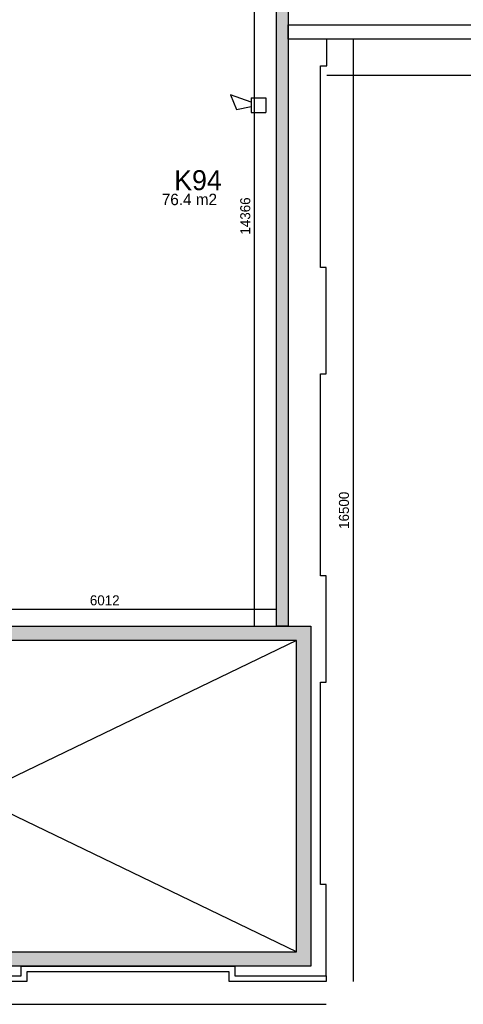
# Model space of a CAD drawing. Extents: x 319440 to 414317, y 3650 to 109188.
# Tile 17 of 46: x 357775 to 365534, y 3650 to 20889. Entities that reach past the tile are written whole.
import ezdxf

# ---------------------------------------------------------------- set-up
doc = ezdxf.new("R2010")
doc.units = 0
doc.header["$MEASUREMENT"] = 0
doc.header["$PDMODE"] = 35
doc.header["$PDSIZE"] = -0.5
doc.layers.get('0').update_dxf_attribs({"linetype": 'CONTINUOUS'})
doc.layers.get('DEFPOINTS').update_dxf_attribs({"linetype": 'CONTINUOUS'})
for name, color, linetype in [('AA$1A---_ARCEER', 252, 'CONTINUOUS'), ('AL21----_BUITENWAND', 252, 'CONTINUOUS'), ('AL22----_BINNENWAND', 252, 'CONTINUOUS'), ('AM$1A---_MAATVOERING', 252, 'CONTINUOUS'), ('brandweer NIEUW', 252, 'CONTINUOUS'), ('LAYER01', 252, 'CONTINUOUS'), ('M2', 252, 'CONTINUOUS')]:
    doc.layers.add(name, color=color, linetype=linetype)
doc.styles.add('B-01', font='b-gbp')
doc.dimstyles.new('BBA_STAND', dxfattribs={"dimtxt": 175, "dimasz": 1, "dimexe": 1, "dimexo": 0.001, "dimgap": 75, "dimtad": 1, "dimdec": 0, "dimzin": 0, "dimdsep": 46, "dimtxsty": 'B-01', "dimblk": 'NONE', "dimblk1": 'NONE', "dimblk2": 'PIJL1', "dimcen": 1, "dimse1": 1, "dimse2": 1, "dimclrd": 256, "dimclre": 1, "dimclrt": 256, "dimadec": 0, "dimazin": 0, "dimtfac": 1, "dimtdec": 0, "dimtmove": 0, "dimatfit": 0, "dimldrblk": 'PIJL1', "dimfxl": 1, "dimtolj": 1, "dimtzin": 0, "dimarcsym": 0})

# ---------------------------------------------------------------- blocks, each defined once
blk = doc.blocks.new('*D110')
at = {"layer": 'AM$1A---_MAATVOERING', "lineweight": -2, "transparency": 16777216}
blk.add_line((363148, 19919), (377900, 19919), dxfattribs=at)
at = {"layer": 'DEFPOINTS', "color": 0, "transparency": 16777216}
for p in [(363148, 20549), (377900, 20549), (377900, 19919)]:
    blk.add_point(p, dxfattribs=at)
at = {"layer": 'AM$1A---_MAATVOERING', "transparency": 16777216, "insert": (370524, 20082), "char_height": 175, "attachment_point": 5, "style": 'B-01'}
blk.add_mtext('\\A1;14753', dxfattribs=at)
blk = doc.blocks.new('_None')
blk = doc.blocks.new('PIJL1')
at = {"color": 1, "linetype": 'ByBlock'}
blk.add_line((0, 83), (0, -83), dxfattribs=at)
blk.add_solid([(-100, 17), (-100, -17), (0, 0)], dxfattribs=at)
blk = doc.blocks.new('*D111')
at = {"layer": 'AM$1A---_MAATVOERING', "lineweight": -2, "transparency": 16777216}
blk.add_line((363610, 20549), (363610, 4049), dxfattribs=at)
at = {"layer": 'DEFPOINTS', "color": 0, "transparency": 16777216}
for p in [(363148, 20549), (363138, 4049), (363610, 4049)]:
    blk.add_point(p, dxfattribs=at)
at = {"layer": 'AM$1A---_MAATVOERING', "transparency": 16777216, "insert": (363447, 12299), "char_height": 175, "attachment_point": 5, "rotation": 90, "style": 'B-01'}
blk.add_mtext('\\A1;16500', dxfattribs=at)
blk = doc.blocks.new('*D112')
at = {"layer": 'AM$1A---_MAATVOERING', "lineweight": -2, "transparency": 16777216}
blk.add_line((350800, 3650), (363138, 3650), dxfattribs=at)
at = {"layer": 'DEFPOINTS', "color": 0, "transparency": 16777216}
for p in [(350800, 4049), (363138, 4049), (363138, 3650)]:
    blk.add_point(p, dxfattribs=at)
at = {"layer": 'AM$1A---_MAATVOERING', "transparency": 16777216, "insert": (356969, 3812), "char_height": 175, "attachment_point": 5, "style": 'B-01'}
blk.add_mtext('\\A1;12337', dxfattribs=at)
blk = doc.blocks.new('*D151')
at = {"layer": 'AM$1A---_MAATVOERING', "lineweight": -2, "transparency": 16777216}
blk.add_line((362268, 10560), (356255, 10560), dxfattribs=at)
at = {"layer": 'DEFPOINTS', "color": 0, "transparency": 16777216}
for p in [(356255, 10560), (356255, 10560), (362268, 10560)]:
    blk.add_point(p, dxfattribs=at)
at = {"layer": 'AM$1A---_MAATVOERING', "transparency": 16777216, "insert": (359262, 10722), "char_height": 175, "attachment_point": 5, "style": 'B-01'}
blk.add_mtext('\\A1;6012', dxfattribs=at)
blk = doc.blocks.new('*D152')
at = {"layer": 'AM$1A---_MAATVOERING', "lineweight": -2, "transparency": 16777216}
blk.add_line((361884, 10269), (361884, 24635), dxfattribs=at)
at = {"layer": 'DEFPOINTS', "color": 0, "transparency": 16777216}
for p in [(361884, 24635), (361884, 24635), (361884, 10269)]:
    blk.add_point(p, dxfattribs=at)
at = {"layer": 'AM$1A---_MAATVOERING', "transparency": 16777216, "insert": (361721, 17452), "char_height": 175, "attachment_point": 5, "rotation": 90, "style": 'B-01'}
blk.add_mtext('\\A1;14366', dxfattribs=at)

msp = doc.modelspace()

# ---------------------------------------------------------------- hatches: boundary and pattern name
at = {"layer": 'AA$1A---_ARCEER'}
h = msp.add_hatch(color=256, dxfattribs=at)
h.paths.add_polyline_path([(362467.8, 10269), (362467.8, 39818.8), (362470.4, 39818.8), (362470.4, 40018.8), (362467.8, 40018.8), (362467.8, 42569), (362267.8, 42569), (362267.8, 40018.8), (356870.4, 40018.8), (356870.4, 31869), (357070.4, 31869), (357070.4, 39818.8), (362267.8, 39818.8), (362267.8, 36714.7), (362269.8, 36714.7), (362270, 35026), (362267.8, 35026), (362267.8, 26864.5), (362270.4, 26864.5), (362270.4, 26804.5), (362267.8, 26804.5), (362267.8, 24834.5), (362270.4, 24834.5), (362270.4, 24634.5), (362267.8, 24634.5), (362267.8, 10269)])
h.paths.add_polyline_path([(361412, 38714.7), (362267.8, 37876.3), (362267.8, 38016.3), (361452.8, 38814.7), (357887.1, 38814.7), (357070.4, 38014.7), (357070.4, 37874.7), (357927.9, 38714.7)], flags=17)
h.paths.add_polyline_path([(358570.4, 24634.5), (362267.8, 24634.5), (362267.8, 24834.5), (358670.4, 24834.5), (358670.4, 26884.5), (358470.4, 26884.5), (358470.4, 26798), (358470.4, 24834.5), (357070.4, 24834.5), (357070.4, 26884.5), (356940.6, 26884.5), (356870.4, 26884.5), (356870.4, 24734.5), (356870.4, 20919), (357070.4, 20919), (357070.4, 24634.5)], flags=17)
h.paths.add_polyline_path([(356870.4, 20969), (356870.4, 21069), (353370.4, 21069), (353370.4, 27319), (353570.4, 27319), (353570.4, 27419), (353270.4, 27419), (353270.4, 20969)])
h.paths.add_polyline_path([(356970.4, 16619), (356970.4, 15919), (357075.4, 15919), (357075.4, 19419), (356975.6, 19419), (356865.4, 19419), (356865.4, 19319), (353800.4, 19319), (353800.4, 19219), (356865.4, 19219), (356865.4, 16719), (356570.4, 16719), (356570.4, 13329), (356045.4, 13329), (356045.4, 10269), (356255.4, 10269), (356255.4, 13119), (357255.4, 13119), (357255.4, 13329), (357255.4, 15319), (357155.4, 15319), (357155.4, 13329), (356670.4, 13329), (356670.4, 16619), (356865.4, 16619)])
h.paths.add_polyline_path([(352470.4, 10269), (352470.4, 16419), (352370.4, 16419), (352370.4, 10269)])
h.paths.add_polyline_path([(352470.4, 17419), (352470.4, 19219), (352800.4, 19219), (352800.4, 19319), (352420.4, 19319), (352370.4, 19319), (352370.4, 19219.3), (352370.4, 19219), (352370.4, 17419)])
h.paths.add_polyline_path([(352470.4, 31619), (352470.4, 31869), (349811.8, 31869), (345240.4, 31869), (345240.4, 31819), (348851.9, 31819), (349052.1, 31619), (349811.8, 31619)])
h.paths.add_polyline_path([(356940.2, 31619), (356940.2, 31634), (356940.5, 31634), (356940.5, 31619), (357070.4, 31619), (357070.4, 31869), (356870.4, 31869), (353470.4, 31869), (353470.4, 31619)])
msp.add_hatch(color=256, dxfattribs=at).paths.add_polyline_path([(362617.8, 10019), (362617.8, 4569), (356040.4, 4569), (356040.4, 4319), (356140.4, 4319), (362867.8, 4319), (362867.8, 10269), (351195.4, 10269), (350624.6, 10269), (350624.6, 10019), (351070.4, 10019), (351070.4, 9269), (351320.4, 9269), (351320.4, 10019)])

# ---------------------------------------------------------------- linework, layer by layer
for p, q in [((362617.8, 10019), (351320.4, 4569)), ((362617.8, 4569), (351320.4, 10019))]:
    msp.add_line(p, q, dxfattribs=at)
at = {"layer": 'AL21----_BUITENWAND'}
for points in [[(362469.1, 20799), (378350.4, 20799)], [(378100.4, 20549), (362469.1, 20549)], [(363137.8, 4149), (363137.8, 5749), (363037.8, 5749), (363037.8, 9289), (363137.8, 9289), (363137.8, 11149), (363037.8, 11149), (363037.8, 14689), (363137.8, 14689), (363137.8, 16549), (363037.8, 16549), (363037.8, 20079), (363047.8, 20079), (363147.8, 20079), (363147.8, 20549)], [(357800.4, 4149), (357800.4, 4319)], [(361540.4, 4319), (361540.4, 4149)], [(356140.4, 4149), (357800.4, 4149)], [(361440.4, 4219), (357900.4, 4219)], [(357900.4, 4219), (357900.4, 4049)], [(361440.4, 4049), (361440.4, 4219)], [(361540.4, 4149), (363137.8, 4149)], [(363137.8, 4149), (363137.8, 4049)], [(357900.4, 4049), (356040.4, 4049)], [(363137.8, 4049), (361440.4, 4049)]]:
    msp.add_lwpolyline(points, dxfattribs=at)
at = {"layer": 'AL22----_BINNENWAND'}
for points in [[(362267.8, 10269), (362267.8, 39818.8)], [(362467.8, 39818.8), (362467.8, 10269)], [(362469.1, 20549), (362469.1, 20799)], [(351195.4, 10269), (362867.8, 10269)], [(362467.8, 10269), (362267.8, 10269)], [(362867.8, 10269), (362867.8, 4319)], [(362617.8, 10019), (351320.4, 10019)], [(362617.8, 4569), (362617.8, 10019)], [(356040.4, 4569), (362617.8, 4569)], [(362867.8, 4319), (356040.4, 4319)], [(357800.4, 4319), (361540.4, 4319)]]:
    msp.add_lwpolyline(points, dxfattribs=at)
at = {"layer": 'brandweer NIEUW'}
for p, q in [((361821.5, 19446.3), (361462.5, 19574.5)), ((361462.5, 19574.5), (361565.1, 19318.1)), ((361821.5, 19523.2), (362078, 19523.2)), ((361821.5, 19523.2), (361821.5, 19266.8)), ((362078, 19523.2), (362078, 19266.8)), ((361565.1, 19318.1), (361821.5, 19369.4)), ((361821.5, 19266.8), (362078, 19266.8))]:
    msp.add_line(p, q, dxfattribs=at)

# ---------------------------------------------------------------- texts
at = {"layer": 'LAYER01', "style": 'B-01'}
msp.add_text('K94', height=350, rotation=0, dxfattribs=at).set_placement((360476.4, 17904))
at = {"layer": 'M2', "insert": (360260, 17842), "char_height": 200, "width": 1805, "attachment_point": 1, "style": 'B-01'}
msp.add_mtext('76.4 m2', dxfattribs=at)

# ---------------------------------------------------------------- dimensions: what is measured, and where the dimension line sits
at = {"layer": 'AM$1A---_MAATVOERING'}
for base, p1, p2, picture, middle in [((361883.9999279, 24634.5003806), (361883.9999279, 10269.0003806), (361883.9999279, 24634.5003806), '*D152', (361721.4999279, 17451.7503806)), ((363610, 4049), (363147.8, 20549), (363137.8, 4049), '*D111', (363447.5, 12299))]:
    dim = msp.add_linear_dim(base=base, p1=p1, p2=p2, angle=270, dimstyle='BBA_STAND', dxfattribs=at)
    dim.commit()
    dim.dimension.update_dxf_attribs({"geometry": picture, "text_midpoint": middle})
for base, p1, p2, picture, middle in [((377900.4, 19919), (363147.8, 20549), (377900.4, 20549), '*D110', (370524.1, 20081.5)), ((356255.4, 10560), (362267.8, 10560), (356255.4, 10560), '*D151', (359261.6, 10722.5)), ((363137.8, 3650), (350800.4, 4049), (363137.8, 4049), '*D112', (356969.1, 3812.5))]:
    dim = msp.add_linear_dim(base=base, p1=p1, p2=p2, dimstyle='BBA_STAND', dxfattribs=at)
    dim.commit()
    dim.dimension.update_dxf_attribs({"geometry": picture, "text_midpoint": middle})

doc.saveas('drawing.dxf')
